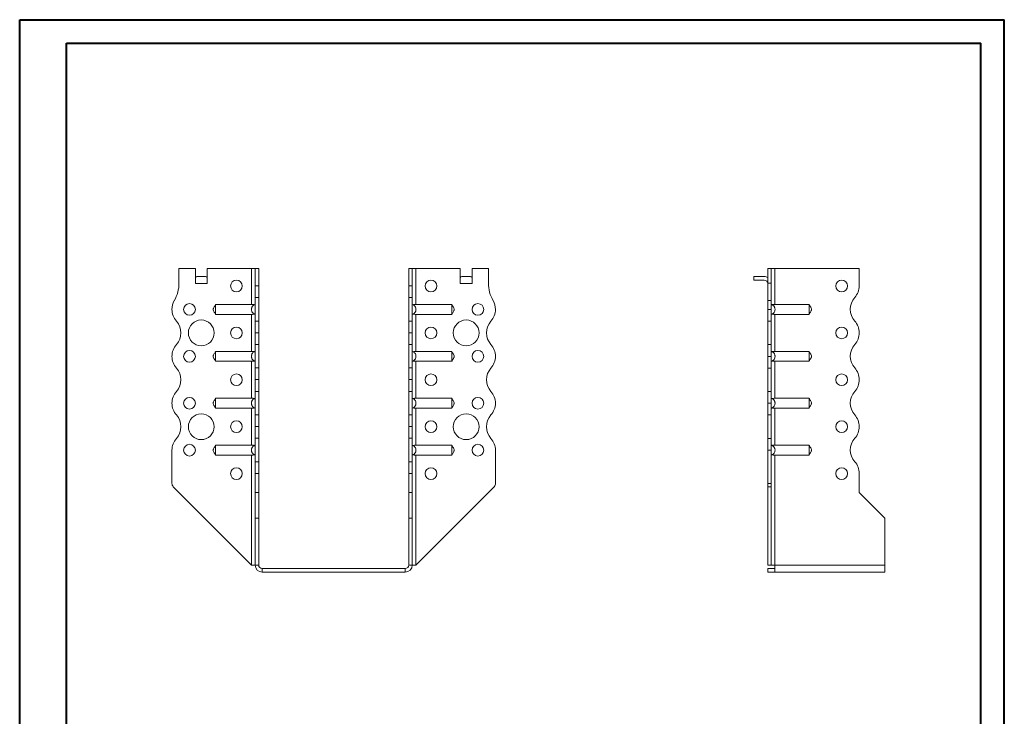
# Model space of a CAD drawing. Header units: millimetres. Extents: x 0 to 210, y 0 to 297.
# Tile 4 of 4: x 0 to 210, y 149 to 297. Entities that reach past the tile are written whole.
import ezdxf

# ---------------------------------------------------------------- set-up
doc = ezdxf.new("R2010")
doc.units = ezdxf.units.MM

msp = doc.modelspace()

# ---------------------------------------------------------------- linework, layer by layer
at = {"color": 7, "linetype": 'Continuous', "lineweight": 40}
for p, q in [((0.08, 0.21), (0.08, 297.21)), ((0.08, 297.21), (210.08, 297.21)), ((210.08, 0.21), (210.08, 297.21)), ((210.08, 292.21), (210.08, 297.21)), ((10.08, 292.21), (205.08, 292.21)), ((10.08, 5.21), (10.08, 292.21)), ((205.08, 5.21), (205.08, 292.21))]:
    msp.add_line(p, q, dxfattribs=at)
at = {"color": 7, "linetype": 'Continuous', "lineweight": 15}
for p, q in [((34.05, 244.2), (34.05, 241.06)), ((37.55, 244.2), (34.05, 244.2)), ((37.55, 240.95), (37.55, 244.2)), ((40.05, 240.95), (40.05, 244.2)), ((49.55, 244.2), (40.05, 244.2)), ((49.55, 244.2), (49.55, 236.51)), ((50.3, 244.2), (49.55, 244.2)), ((51.05, 244.2), (50.3, 244.2)), ((50.3, 240.48), (50.3, 244.2)), ((51.05, 240.48), (51.05, 244.2)), ((83.05, 244.2), (83.8, 244.2)), ((83.05, 240.48), (83.05, 244.2)), ((83.8, 240.48), (83.8, 244.2)), ((84.55, 244.2), (83.8, 244.2)), ((84.55, 236.51), (84.55, 244.2)), ((84.55, 244.2), (94.05, 244.2)), ((94.05, 240.95), (94.05, 244.2)), ((96.55, 240.95), (96.55, 244.2)), ((96.55, 244.2), (100.05, 244.2)), ((100.05, 244.2), (100.05, 241.06)), ((160.38, 244.2), (159.63, 244.2)), ((159.63, 244.2), (159.63, 241.06)), ((160.38, 244.2), (160.38, 241.06)), ((161.13, 244.2), (160.38, 244.2)), ((161.13, 236.51), (161.13, 244.2)), ((179.13, 244.2), (161.13, 244.2)), ((179.13, 240.48), (179.13, 244.2)), ((37.86, 242.45), (39.74, 242.45)), ((94.36, 242.45), (96.24, 242.45)), ((156.63, 242.45), (156.63, 241.7)), ((156.63, 242.45), (158.88, 242.45)), ((158.88, 241.7), (156.63, 241.7)), ((37.55, 240.95), (40.05, 240.95)), ((50.3, 240.48), (51.05, 240.48)), ((50.3, 237.98), (50.3, 240.48)), ((51.05, 240.48), (51.05, 237.98)), ((83.05, 240.48), (83.8, 240.48)), ((83.05, 237.98), (83.05, 240.48)), ((83.8, 240.48), (83.8, 237.98)), ((94.05, 240.95), (96.55, 240.95)), ((159.63, 241.06), (160.38, 241.06)), ((159.63, 237.32), (159.63, 241.06)), ((160.38, 241.06), (160.38, 237.32)), ((51.05, 237.98), (50.3, 237.98)), ((50.3, 237.98), (50.3, 232.98)), ((51.05, 232.98), (51.05, 237.98)), ((83.8, 237.98), (83.05, 237.98)), ((83.05, 232.98), (83.05, 237.98)), ((83.8, 232.98), (83.8, 237.98)), ((159.63, 235.45), (159.63, 237.32)), ((159.63, 237.32), (160.38, 237.32)), ((160.38, 237.32), (160.38, 235.45)), ((49.55, 236.51), (41.85, 236.51)), ((84.55, 236.51), (92.25, 236.51)), ((159.63, 235.45), (160.38, 235.45)), ((159.63, 232.95), (159.63, 235.45)), ((160.38, 235.45), (160.38, 232.95)), ((161.13, 236.51), (168.45, 236.51)), ((49.55, 234.4), (41.85, 234.4)), ((49.55, 234.4), (49.55, 226.51)), ((84.55, 234.4), (92.25, 234.4)), ((84.55, 226.51), (84.55, 234.4)), ((161.13, 234.4), (168.45, 234.4)), ((161.13, 226.51), (161.13, 234.4)), ((50.3, 232.98), (51.05, 232.98)), ((50.3, 230.48), (50.3, 232.98)), ((51.05, 232.98), (51.05, 230.48)), ((83.05, 232.98), (83.8, 232.98)), ((83.05, 230.48), (83.05, 232.98)), ((83.8, 232.98), (83.8, 230.48)), ((160.38, 232.95), (159.63, 232.95)), ((159.63, 227.95), (159.63, 232.95)), ((160.38, 227.95), (160.38, 232.95)), ((51.05, 230.48), (50.3, 230.48)), ((50.3, 230.48), (51.05, 230.48)), ((50.3, 230.48), (50.3, 230.48)), ((50.3, 227.98), (50.3, 230.48)), ((51.05, 230.48), (51.05, 230.48)), ((51.05, 230.48), (51.05, 227.98)), ((83.05, 230.48), (83.8, 230.48)), ((83.05, 227.98), (83.05, 230.48)), ((83.8, 230.48), (83.05, 230.48)), ((83.05, 230.48), (83.05, 230.48)), ((83.8, 230.48), (83.8, 227.98)), ((83.8, 230.48), (83.8, 230.48)), ((179.13, 230.48), (179.13, 230.48)), ((51.05, 227.98), (50.3, 227.98)), ((50.3, 227.98), (50.3, 222.98)), ((51.05, 222.98), (51.05, 227.98)), ((83.8, 227.98), (83.05, 227.98)), ((83.05, 222.98), (83.05, 227.98)), ((83.8, 222.98), (83.8, 227.98)), ((159.63, 227.95), (160.38, 227.95)), ((159.63, 225.45), (159.63, 227.95)), ((160.38, 227.95), (160.38, 225.45)), ((49.55, 226.51), (41.85, 226.51)), ((84.55, 226.51), (92.25, 226.51)), ((101.55, 225.45), (101.55, 225.45)), ((160.38, 225.45), (159.63, 225.45)), ((159.63, 222.95), (159.63, 225.45)), ((160.38, 225.45), (160.38, 222.95)), ((161.13, 226.51), (168.45, 226.51)), ((49.55, 224.4), (41.85, 224.4)), ((49.55, 224.4), (49.55, 216.51)), ((50.3, 222.98), (51.05, 222.98)), ((50.3, 220.48), (50.3, 222.98)), ((51.05, 222.98), (51.05, 220.48)), ((83.05, 222.98), (83.8, 222.98)), ((83.05, 220.48), (83.05, 222.98)), ((83.8, 222.98), (83.8, 220.48)), ((84.55, 224.4), (92.25, 224.4)), ((84.55, 216.51), (84.55, 224.4)), ((160.38, 222.95), (159.63, 222.95)), ((159.63, 217.95), (159.63, 222.95)), ((160.38, 217.95), (160.38, 222.95)), ((161.13, 224.4), (168.45, 224.4)), ((161.13, 216.51), (161.13, 224.4)), ((51.05, 220.48), (50.3, 220.48)), ((50.3, 220.48), (51.05, 220.48)), ((50.3, 217.98), (50.3, 220.48)), ((50.3, 220.48), (50.3, 220.48)), ((51.05, 220.48), (51.05, 217.98)), ((51.05, 220.48), (51.05, 220.48)), ((83.05, 220.48), (83.8, 220.48)), ((83.05, 217.98), (83.05, 220.48)), ((83.8, 220.48), (83.05, 220.48)), ((83.05, 220.48), (83.05, 220.48)), ((83.8, 220.48), (83.8, 217.98)), ((83.8, 220.48), (83.8, 220.48)), ((179.13, 220.48), (179.13, 220.48)), ((49.55, 216.51), (41.85, 216.51)), ((51.05, 217.98), (50.3, 217.98)), ((50.3, 217.98), (50.3, 212.98)), ((51.05, 212.98), (51.05, 217.98)), ((83.8, 217.98), (83.05, 217.98)), ((83.05, 212.98), (83.05, 217.98)), ((83.8, 212.98), (83.8, 217.98)), ((84.55, 216.51), (92.25, 216.51)), ((159.63, 217.95), (160.38, 217.95)), ((159.63, 215.45), (159.63, 217.95)), ((160.38, 217.95), (160.38, 215.45)), ((161.13, 216.51), (168.45, 216.51)), ((49.55, 214.4), (41.85, 214.4)), ((49.55, 214.4), (49.55, 206.51)), ((84.55, 214.4), (92.25, 214.4)), ((84.55, 206.51), (84.55, 214.4)), ((101.55, 215.45), (101.55, 215.45)), ((160.38, 215.45), (159.63, 215.45)), ((159.63, 212.95), (159.63, 215.45)), ((160.38, 215.45), (160.38, 212.95)), ((161.13, 214.4), (168.45, 214.4)), ((161.13, 206.51), (161.13, 214.4)), ((50.3, 212.98), (51.05, 212.98)), ((50.3, 210.48), (50.3, 212.98)), ((51.05, 212.98), (51.05, 210.48)), ((83.05, 212.98), (83.8, 212.98)), ((83.05, 210.48), (83.05, 212.98)), ((83.8, 212.98), (83.8, 210.48)), ((160.38, 212.95), (159.63, 212.95)), ((159.63, 207.95), (159.63, 212.95)), ((160.38, 207.95), (160.38, 212.95)), ((50.3, 210.48), (51.05, 210.48)), ((50.3, 207.98), (50.3, 210.48)), ((51.05, 210.48), (50.3, 210.48)), ((50.3, 210.48), (50.3, 210.48)), ((51.05, 210.48), (51.05, 207.98)), ((51.05, 210.48), (51.05, 210.48)), ((83.05, 210.48), (83.8, 210.48)), ((83.05, 207.98), (83.05, 210.48)), ((83.8, 210.48), (83.05, 210.48)), ((83.05, 210.48), (83.05, 210.48)), ((83.8, 210.48), (83.8, 207.98)), ((83.8, 210.48), (83.8, 210.48)), ((179.13, 210.48), (179.13, 210.48)), ((51.05, 207.98), (50.3, 207.98)), ((50.3, 207.98), (50.3, 202.98)), ((51.05, 202.98), (51.05, 207.98)), ((83.8, 207.98), (83.05, 207.98)), ((83.05, 202.98), (83.05, 207.98)), ((83.8, 202.98), (83.8, 207.98)), ((159.63, 207.95), (160.38, 207.95)), ((159.63, 205.45), (159.63, 207.95)), ((160.38, 207.95), (160.38, 205.45)), ((49.55, 206.51), (41.85, 206.51)), ((84.55, 206.51), (92.25, 206.51)), ((161.13, 206.51), (168.45, 206.51)), ((32.55, 205.45), (32.55, 198.37)), ((49.55, 204.4), (41.85, 204.4)), ((49.55, 204.4), (49.55, 180.95)), ((84.55, 204.4), (92.25, 204.4)), ((84.55, 180.95), (84.55, 204.4)), ((101.55, 205.45), (101.55, 198.37)), ((160.38, 205.45), (159.63, 205.45)), ((159.63, 205.45), (159.63, 198.37)), ((160.38, 205.45), (160.38, 198.37)), ((161.13, 204.4), (168.45, 204.4)), ((161.13, 180.95), (161.13, 204.4)), ((50.3, 202.98), (51.05, 202.98)), ((50.3, 200.48), (50.3, 202.98)), ((51.05, 202.98), (51.05, 200.48)), ((83.05, 202.98), (83.8, 202.98)), ((83.05, 200.48), (83.05, 202.98)), ((83.8, 202.98), (83.8, 200.48)), ((51.05, 200.48), (50.3, 200.48)), ((50.3, 196.45), (50.3, 200.48)), ((51.05, 196.45), (51.05, 200.48)), ((83.8, 200.48), (83.05, 200.48)), ((83.05, 196.45), (83.05, 200.48)), ((83.8, 196.45), (83.8, 200.48)), ((179.13, 196.45), (179.13, 200.48)), ((49.55, 180.95), (32.84, 197.66)), ((84.55, 180.95), (101.26, 197.66)), ((159.63, 198.37), (160.38, 198.37)), ((159.63, 197.66), (159.63, 198.37)), ((160.38, 197.66), (159.63, 197.66)), ((159.63, 180.95), (159.63, 197.66)), ((160.38, 198.37), (160.38, 197.66)), ((160.38, 180.95), (160.38, 197.66)), ((51.05, 196.45), (50.3, 196.45)), ((50.3, 190.95), (50.3, 196.45)), ((51.05, 190.95), (51.05, 196.45)), ((83.05, 196.45), (83.8, 196.45)), ((83.05, 190.95), (83.05, 196.45)), ((83.8, 190.95), (83.8, 196.45)), ((184.63, 190.95), (179.13, 196.45)), ((50.3, 190.95), (51.05, 190.95)), ((50.3, 180.95), (50.3, 190.95)), ((51.05, 180.95), (51.05, 190.95)), ((83.05, 190.95), (83.8, 190.95)), ((83.05, 180.95), (83.05, 190.95)), ((83.8, 180.95), (83.8, 190.95)), ((184.63, 180.95), (184.63, 190.95)), ((49.55, 180.95), (50.3, 180.95)), ((50.3, 180.95), (51.05, 180.95)), ((83.05, 180.95), (83.8, 180.95)), ((83.8, 180.95), (84.55, 180.95)), ((160.38, 180.95), (159.63, 180.95)), ((160.38, 180.95), (161.13, 180.95)), ((184.63, 180.95), (161.13, 180.95)), ((161.13, 180.95), (161.13, 179.45)), ((184.63, 180.95), (184.63, 179.45)), ((51.8, 180.2), (51.8, 179.45)), ((82.3, 180.2), (51.8, 180.2)), ((82.3, 179.45), (51.8, 179.45)), ((82.3, 180.2), (82.3, 179.45)), ((159.63, 180.2), (159.63, 179.45)), ((161.13, 180.2), (159.63, 180.2)), ((161.13, 179.45), (159.63, 179.45)), ((184.63, 179.45), (161.13, 179.45))]:
    msp.add_line(p, q, dxfattribs=at)
for centre, radius in [((46.3, 240.45), 1.25), ((87.8, 240.45), 1.25), ((175.38, 240.45), 1.25), ((36.3, 235.45), 1.25), ((97.8, 235.45), 1.25), ((38.8, 230.45), 2.75), ((95.3, 230.45), 2.75), ((46.3, 230.45), 1.25), ((87.8, 230.45), 1.25), ((175.38, 230.45), 1.25), ((36.3, 225.45), 1.25), ((97.8, 225.45), 1.25), ((46.3, 220.45), 1.25), ((87.8, 220.45), 1.25), ((175.38, 220.45), 1.25), ((36.3, 215.45), 1.25), ((97.8, 215.45), 1.25), ((38.8, 210.45), 2.75), ((95.3, 210.45), 2.75), ((46.3, 210.45), 1.25), ((87.8, 210.45), 1.25), ((175.38, 210.45), 1.25), ((36.3, 205.45), 1.25), ((97.8, 205.45), 1.25), ((46.3, 200.45), 1.25), ((87.8, 200.45), 1.25), ((175.38, 200.45), 1.25)]:
    msp.add_circle(centre, radius, dxfattribs=at)
for centre, radius, start, end in [((158.88, 240.95), 1.5, 60, 90), ((158.88, 240.95), 0.75, 0, 90), ((26.55, 241.06), 7.5, 330.0736, 0), ((107.55, 241.06), 7.5, 180, 209.9264), ((175.38, 240.48), 3.75, 318.1877, 0), ((36.3, 235.45), 3.75, 150.0736, 179.9591), ((97.8, 235.45), 3.75, 0.0409, 29.9264), ((180.97, 235.48), 3.75, 138.1877, 221.8123), ((36.3, 235.45), 3.75, 180, 221.8123), ((97.8, 235.45), 3.75, 318.1877, 0), ((30.71, 230.45), 3.75, 318.1863, 41.8123), ((103.39, 230.45), 3.75, 138.1877, 221.8196), ((175.38, 230.48), 3.75, 0, 41.8123), ((175.39, 230.48), 3.75, 318.1804, 0), ((36.3, 225.45), 3.75, 138.1863, 180), ((97.8, 225.45), 3.75, 0, 41.8196), ((180.97, 225.48), 3.75, 138.1804, 221.8123), ((36.3, 225.45), 3.75, 180, 221.8137), ((97.8, 225.45), 3.75, 318.1877, 0), ((30.71, 220.45), 3.75, 318.1863, 41.8137), ((103.39, 220.45), 3.75, 138.1877, 221.8123), ((175.38, 220.48), 3.75, 0, 41.8123), ((175.39, 220.48), 3.75, 318.1804, 0), ((36.3, 215.45), 3.75, 138.1863, 180), ((97.8, 215.45), 3.75, 0, 41.8123), ((180.97, 215.48), 3.75, 138.1804, 221.8123), ((36.3, 215.45), 3.75, 180, 221.8137), ((97.8, 215.45), 3.75, 318.1804, 0), ((30.71, 210.45), 3.75, 318.1863, 41.8137), ((103.39, 210.45), 3.75, 138.1804, 221.8196), ((175.38, 210.48), 3.75, 0, 41.8123), ((175.39, 210.48), 3.75, 318.1804, 0), ((36.3, 205.45), 3.75, 138.1863, 180), ((97.8, 205.45), 3.75, 0, 41.8196), ((180.97, 205.48), 3.75, 138.1804, 221.8196), ((175.39, 200.48), 3.75, 0, 41.8196), ((33.55, 198.37), 1, 180, 225), ((100.55, 198.37), 1, 315, 360), ((51.8, 180.95), 1.5, 180, 270), ((51.8, 180.95), 0.75, 180, 270), ((82.3, 180.95), 1.5, 270, 360), ((82.3, 180.95), 0.75, 270, 360)]:
    msp.add_arc(centre, radius, start, end, dxfattribs=at)
for centre, start_param, end_param in [((37.86, 240.95), 0, 0.523599), ((39.74, 240.95), 5.759587, 6.283185), ((94.36, 240.95), 0, 0.523599), ((96.24, 240.95), 5.759587, 6.283185)]:
    msp.add_ellipse(centre, major_axis=(0, 1.5), ratio=0.416667, start_param=start_param, end_param=end_param, dxfattribs=at)
for points, knots in [([(41.85, 236.45), (41.83, 236.41), (41.8, 236.36), (41.72, 236.22), (41.58, 236.02), (41.44, 235.8), (41.37, 235.61), (41.34, 235.47), (41.36, 235.25), (41.49, 235.03), (41.64, 234.8), (41.77, 234.63), (41.82, 234.52), (41.85, 234.45)], [0, 0, 0, 0, 0.08814, 0.117704, 0.24517, 0.377666, 0.439116, 0.496209, 0.551738, 0.71039, 0.810031, 0.893587, 1, 1, 1, 1]), ([(41.85, 236.51), (41.85, 236.5), (41.85, 236.47), (41.85, 236.42), (41.85, 236.39), (41.85, 236.33), (41.85, 236.29), (41.85, 236.21), (41.85, 236.16), (41.85, 236.07), (41.85, 236.02), (41.85, 235.92), (41.85, 235.86), (41.85, 235.75), (41.85, 235.69), (41.85, 235.57), (41.85, 235.51), (41.85, 235.34), (41.85, 235.22), (41.85, 234.99), (41.85, 234.89), (41.85, 234.7), (41.85, 234.61), (41.85, 234.51), (41.85, 234.48), (41.85, 234.43), (41.85, 234.41), (41.85, 234.4)], [0, 0, 0, 0, 0.0625, 0.0625, 0.125, 0.125, 0.1875, 0.1875, 0.25, 0.25, 0.3125, 0.3125, 0.375, 0.375, 0.4375, 0.4375, 0.5, 0.5, 0.625, 0.625, 0.75, 0.75, 0.875, 0.875, 0.9375, 0.9375, 1, 1, 1, 1]), ([(50.3, 234.4), (50.24, 234.41), (50.19, 234.43), (50.08, 234.48), (50.03, 234.51), (49.93, 234.58), (49.88, 234.62), (49.8, 234.7), (49.76, 234.74), (49.69, 234.84), (49.65, 234.89), (49.6, 234.99), (49.58, 235.05), (49.54, 235.16), (49.52, 235.22), (49.5, 235.33), (49.5, 235.39), (49.5, 235.51), (49.5, 235.57), (49.52, 235.69), (49.54, 235.75), (49.59, 235.92), (49.65, 236.02), (49.79, 236.21), (49.88, 236.29), (50.03, 236.39), (50.08, 236.42), (50.19, 236.47), (50.24, 236.5), (50.3, 236.51)], [0, 0, 0, 0, 0.0625, 0.0625, 0.125, 0.125, 0.1875, 0.1875, 0.25, 0.25, 0.3125, 0.3125, 0.375, 0.375, 0.4375, 0.4375, 0.5, 0.5, 0.5625, 0.5625, 0.625, 0.625, 0.75, 0.75, 0.875, 0.875, 0.9375, 0.9375, 1, 1, 1, 1]), ([(49.55, 236.51), (49.6, 236.51), (49.65, 236.51), (49.75, 236.5), (49.8, 236.5), (49.89, 236.49), (49.93, 236.48), (50.01, 236.46), (50.05, 236.44), (50.08, 236.42)], [0, 0, 0, 0, 0.25, 0.25, 0.5, 0.5, 0.75, 0.75, 1, 1, 1, 1]), ([(83.8, 234.4), (83.86, 234.41), (83.91, 234.43), (84.02, 234.48), (84.07, 234.51), (84.17, 234.58), (84.22, 234.62), (84.3, 234.7), (84.34, 234.74), (84.41, 234.84), (84.45, 234.89), (84.5, 234.99), (84.52, 235.05), (84.56, 235.16), (84.58, 235.22), (84.59, 235.33), (84.6, 235.39), (84.6, 235.51), (84.59, 235.57), (84.58, 235.69), (84.56, 235.75), (84.5, 235.92), (84.45, 236.02), (84.31, 236.21), (84.22, 236.29), (84.07, 236.39), (84.02, 236.42), (83.91, 236.47), (83.86, 236.5), (83.8, 236.51)], [0, 0, 0, 0, 0.0625, 0.0625, 0.125, 0.125, 0.1875, 0.1875, 0.25, 0.25, 0.3125, 0.3125, 0.375, 0.375, 0.4375, 0.4375, 0.5, 0.5, 0.5625, 0.5625, 0.625, 0.625, 0.75, 0.75, 0.875, 0.875, 0.9375, 0.9375, 1, 1, 1, 1]), ([(84.55, 236.51), (84.5, 236.51), (84.45, 236.51), (84.35, 236.5), (84.3, 236.5), (84.21, 236.49), (84.17, 236.48), (84.09, 236.46), (84.05, 236.44), (84.02, 236.42)], [0, 0, 0, 0, 0.25, 0.25, 0.5, 0.5, 0.75, 0.75, 1, 1, 1, 1]), ([(92.25, 236.51), (92.25, 236.5), (92.25, 236.47), (92.25, 236.42), (92.25, 236.39), (92.25, 236.33), (92.25, 236.29), (92.25, 236.21), (92.25, 236.16), (92.25, 236.07), (92.25, 236.02), (92.25, 235.92), (92.25, 235.86), (92.25, 235.75), (92.25, 235.69), (92.25, 235.57), (92.25, 235.51), (92.25, 235.34), (92.25, 235.22), (92.25, 234.99), (92.25, 234.89), (92.25, 234.7), (92.25, 234.61), (92.25, 234.51), (92.25, 234.48), (92.25, 234.43), (92.25, 234.41), (92.25, 234.4)], [0, 0, 0, 0, 0.0625, 0.0625, 0.125, 0.125, 0.1875, 0.1875, 0.25, 0.25, 0.3125, 0.3125, 0.375, 0.375, 0.4375, 0.4375, 0.5, 0.5, 0.625, 0.625, 0.75, 0.75, 0.875, 0.875, 0.9375, 0.9375, 1, 1, 1, 1]), ([(92.25, 234.45), (92.27, 234.49), (92.3, 234.55), (92.38, 234.69), (92.52, 234.89), (92.66, 235.1), (92.73, 235.29), (92.76, 235.43), (92.74, 235.65), (92.61, 235.88), (92.46, 236.11), (92.33, 236.28), (92.28, 236.39), (92.25, 236.45)], [0, 0, 0, 0, 0.08812, 0.117665, 0.245103, 0.377621, 0.439079, 0.496177, 0.551711, 0.710372, 0.810019, 0.89358, 1, 1, 1, 1]), ([(160.38, 236.51), (160.44, 236.5), (160.5, 236.47), (160.61, 236.42), (160.66, 236.39), (160.75, 236.33), (160.8, 236.29), (160.89, 236.21), (160.93, 236.16), (161, 236.07), (161.03, 236.02), (161.08, 235.92), (161.11, 235.86), (161.15, 235.75), (161.16, 235.69), (161.18, 235.57), (161.18, 235.51), (161.18, 235.34), (161.17, 235.22), (161.09, 234.99), (161.03, 234.89), (160.89, 234.7), (160.81, 234.61), (160.66, 234.51), (160.61, 234.48), (160.5, 234.43), (160.44, 234.41), (160.38, 234.4)], [0, 0, 0, 0, 0.0625, 0.0625, 0.125, 0.125, 0.1875, 0.1875, 0.25, 0.25, 0.3125, 0.3125, 0.375, 0.375, 0.4375, 0.4375, 0.5, 0.5, 0.625, 0.625, 0.75, 0.75, 0.875, 0.875, 0.9375, 0.9375, 1, 1, 1, 1]), ([(160.6, 236.42), (160.64, 236.44), (160.67, 236.46), (160.75, 236.48), (160.8, 236.49), (160.93, 236.51), (161.03, 236.51), (161.13, 236.51)], [0, 0, 0, 0, 0.25, 0.25, 0.5, 0.5, 1, 1, 1, 1]), ([(168.45, 234.4), (168.45, 234.41), (168.45, 234.43), (168.45, 234.48), (168.45, 234.51), (168.45, 234.58), (168.45, 234.62), (168.45, 234.7), (168.45, 234.74), (168.45, 234.84), (168.45, 234.89), (168.45, 234.99), (168.45, 235.05), (168.45, 235.16), (168.45, 235.22), (168.45, 235.33), (168.45, 235.39), (168.45, 235.51), (168.45, 235.57), (168.45, 235.69), (168.45, 235.75), (168.45, 235.92), (168.45, 236.02), (168.45, 236.21), (168.45, 236.29), (168.45, 236.39), (168.45, 236.42), (168.45, 236.47), (168.45, 236.5), (168.45, 236.51)], [0, 0, 0, 0, 0.0625, 0.0625, 0.125, 0.125, 0.1875, 0.1875, 0.25, 0.25, 0.3125, 0.3125, 0.375, 0.375, 0.4375, 0.4375, 0.5, 0.5, 0.5625, 0.5625, 0.625, 0.625, 0.75, 0.75, 0.875, 0.875, 0.9375, 0.9375, 1, 1, 1, 1]), ([(168.45, 234.45), (168.47, 234.49), (168.5, 234.55), (168.58, 234.69), (168.72, 234.89), (168.86, 235.1), (168.93, 235.29), (168.96, 235.43), (168.93, 235.65), (168.81, 235.88), (168.66, 236.11), (168.53, 236.28), (168.48, 236.39), (168.45, 236.45)], [0, 0, 0, 0, 0.08814, 0.117704, 0.24517, 0.377666, 0.439116, 0.496208, 0.551739, 0.71039, 0.810031, 0.893586, 1, 1, 1, 1]), ([(50.08, 234.48), (50.05, 234.47), (50.01, 234.45), (49.93, 234.43), (49.89, 234.42), (49.75, 234.4), (49.65, 234.4), (49.55, 234.4)], [0, 0, 0, 0, 0.25, 0.25, 0.5, 0.5, 1, 1, 1, 1]), ([(84.02, 234.48), (84.05, 234.47), (84.09, 234.45), (84.17, 234.43), (84.21, 234.42), (84.35, 234.4), (84.45, 234.4), (84.55, 234.4)], [0, 0, 0, 0, 0.25, 0.25, 0.5, 0.5, 1, 1, 1, 1]), ([(161.13, 234.4), (161.08, 234.4), (161.03, 234.4), (160.94, 234.4), (160.89, 234.41), (160.8, 234.42), (160.75, 234.43), (160.67, 234.45), (160.64, 234.47), (160.6, 234.48)], [0, 0, 0, 0, 0.25, 0.25, 0.5, 0.5, 0.75, 0.75, 1, 1, 1, 1]), ([(41.85, 226.45), (41.83, 226.41), (41.8, 226.36), (41.72, 226.22), (41.58, 226.02), (41.44, 225.8), (41.37, 225.61), (41.34, 225.47), (41.36, 225.25), (41.49, 225.03), (41.64, 224.8), (41.77, 224.63), (41.82, 224.52), (41.85, 224.45)], [0, 0, 0, 0, 0.088139, 0.117704, 0.24517, 0.377665, 0.439117, 0.496208, 0.551739, 0.710391, 0.810032, 0.893588, 1, 1, 1, 1]), ([(41.85, 226.51), (41.85, 226.5), (41.85, 226.47), (41.85, 226.42), (41.85, 226.39), (41.85, 226.33), (41.85, 226.29), (41.85, 226.21), (41.85, 226.16), (41.85, 226.07), (41.85, 226.02), (41.85, 225.92), (41.85, 225.86), (41.85, 225.75), (41.85, 225.69), (41.85, 225.57), (41.85, 225.51), (41.85, 225.34), (41.85, 225.22), (41.85, 224.99), (41.85, 224.89), (41.85, 224.7), (41.85, 224.61), (41.85, 224.51), (41.85, 224.48), (41.85, 224.43), (41.85, 224.41), (41.85, 224.4)], [0, 0, 0, 0, 0.0625, 0.0625, 0.125, 0.125, 0.1875, 0.1875, 0.25, 0.25, 0.3125, 0.3125, 0.375, 0.375, 0.4375, 0.4375, 0.5, 0.5, 0.625, 0.625, 0.75, 0.75, 0.875, 0.875, 0.9375, 0.9375, 1, 1, 1, 1]), ([(50.3, 224.4), (50.24, 224.41), (50.19, 224.43), (50.08, 224.48), (50.03, 224.51), (49.93, 224.58), (49.88, 224.62), (49.8, 224.7), (49.76, 224.74), (49.69, 224.84), (49.65, 224.89), (49.6, 224.99), (49.58, 225.05), (49.54, 225.16), (49.52, 225.22), (49.5, 225.33), (49.5, 225.39), (49.5, 225.51), (49.5, 225.57), (49.52, 225.69), (49.54, 225.75), (49.59, 225.92), (49.65, 226.02), (49.79, 226.21), (49.88, 226.29), (50.03, 226.39), (50.08, 226.42), (50.19, 226.47), (50.24, 226.5), (50.3, 226.51)], [0, 0, 0, 0, 0.0625, 0.0625, 0.125, 0.125, 0.1875, 0.1875, 0.25, 0.25, 0.3125, 0.3125, 0.375, 0.375, 0.4375, 0.4375, 0.5, 0.5, 0.5625, 0.5625, 0.625, 0.625, 0.75, 0.75, 0.875, 0.875, 0.9375, 0.9375, 1, 1, 1, 1]), ([(49.55, 226.51), (49.6, 226.51), (49.65, 226.51), (49.75, 226.5), (49.8, 226.5), (49.89, 226.49), (49.93, 226.48), (50.01, 226.46), (50.05, 226.44), (50.08, 226.42)], [0, 0, 0, 0, 0.25, 0.25, 0.5, 0.5, 0.75, 0.75, 1, 1, 1, 1]), ([(83.8, 224.4), (83.86, 224.41), (83.91, 224.43), (84.02, 224.48), (84.07, 224.51), (84.17, 224.58), (84.22, 224.62), (84.3, 224.7), (84.34, 224.74), (84.41, 224.84), (84.45, 224.89), (84.5, 224.99), (84.52, 225.05), (84.56, 225.16), (84.58, 225.22), (84.59, 225.33), (84.6, 225.39), (84.6, 225.51), (84.59, 225.57), (84.58, 225.69), (84.56, 225.75), (84.5, 225.92), (84.45, 226.02), (84.31, 226.21), (84.22, 226.29), (84.07, 226.39), (84.02, 226.42), (83.91, 226.47), (83.86, 226.5), (83.8, 226.51)], [0, 0, 0, 0, 0.0625, 0.0625, 0.125, 0.125, 0.1875, 0.1875, 0.25, 0.25, 0.3125, 0.3125, 0.375, 0.375, 0.4375, 0.4375, 0.5, 0.5, 0.5625, 0.5625, 0.625, 0.625, 0.75, 0.75, 0.875, 0.875, 0.9375, 0.9375, 1, 1, 1, 1]), ([(84.55, 226.51), (84.5, 226.51), (84.45, 226.51), (84.35, 226.5), (84.3, 226.5), (84.17, 226.48), (84.09, 226.46), (84.02, 226.42)], [0, 0, 0, 0, 0.25, 0.25, 0.5, 0.5, 1, 1, 1, 1]), ([(92.25, 226.51), (92.25, 226.5), (92.25, 226.47), (92.25, 226.42), (92.25, 226.39), (92.25, 226.33), (92.25, 226.29), (92.25, 226.21), (92.25, 226.16), (92.25, 226.07), (92.25, 226.02), (92.25, 225.92), (92.25, 225.86), (92.25, 225.75), (92.25, 225.69), (92.25, 225.57), (92.25, 225.51), (92.25, 225.34), (92.25, 225.22), (92.25, 224.99), (92.25, 224.89), (92.25, 224.7), (92.25, 224.61), (92.25, 224.51), (92.25, 224.48), (92.25, 224.43), (92.25, 224.41), (92.25, 224.4)], [0, 0, 0, 0, 0.0625, 0.0625, 0.125, 0.125, 0.1875, 0.1875, 0.25, 0.25, 0.3125, 0.3125, 0.375, 0.375, 0.4375, 0.4375, 0.5, 0.5, 0.625, 0.625, 0.75, 0.75, 0.875, 0.875, 0.9375, 0.9375, 1, 1, 1, 1]), ([(92.25, 224.45), (92.27, 224.49), (92.3, 224.55), (92.38, 224.69), (92.52, 224.89), (92.66, 225.1), (92.73, 225.29), (92.76, 225.43), (92.74, 225.65), (92.61, 225.88), (92.46, 226.11), (92.33, 226.28), (92.28, 226.39), (92.25, 226.45)], [0, 0, 0, 0, 0.08812, 0.117664, 0.245102, 0.37762, 0.43908, 0.496176, 0.55171, 0.710373, 0.81002, 0.893581, 1, 1, 1, 1]), ([(160.38, 226.51), (160.44, 226.5), (160.5, 226.47), (160.61, 226.42), (160.66, 226.39), (160.75, 226.33), (160.8, 226.29), (160.89, 226.21), (160.93, 226.16), (161, 226.07), (161.03, 226.02), (161.08, 225.92), (161.11, 225.86), (161.15, 225.75), (161.16, 225.69), (161.18, 225.57), (161.18, 225.51), (161.18, 225.34), (161.17, 225.22), (161.09, 224.99), (161.03, 224.89), (160.89, 224.7), (160.81, 224.61), (160.66, 224.51), (160.61, 224.48), (160.5, 224.43), (160.44, 224.41), (160.38, 224.4)], [0, 0, 0, 0, 0.0625, 0.0625, 0.125, 0.125, 0.1875, 0.1875, 0.25, 0.25, 0.3125, 0.3125, 0.375, 0.375, 0.4375, 0.4375, 0.5, 0.5, 0.625, 0.625, 0.75, 0.75, 0.875, 0.875, 0.9375, 0.9375, 1, 1, 1, 1]), ([(160.6, 226.42), (160.64, 226.44), (160.67, 226.46), (160.75, 226.48), (160.8, 226.49), (160.93, 226.51), (161.03, 226.51), (161.13, 226.51)], [0, 0, 0, 0, 0.25, 0.25, 0.5, 0.5, 1, 1, 1, 1]), ([(168.45, 224.4), (168.45, 224.41), (168.45, 224.43), (168.45, 224.48), (168.45, 224.51), (168.45, 224.58), (168.45, 224.62), (168.45, 224.7), (168.45, 224.74), (168.45, 224.84), (168.45, 224.89), (168.45, 224.99), (168.45, 225.05), (168.45, 225.16), (168.45, 225.22), (168.45, 225.33), (168.45, 225.39), (168.45, 225.51), (168.45, 225.57), (168.45, 225.69), (168.45, 225.75), (168.45, 225.92), (168.45, 226.02), (168.45, 226.21), (168.45, 226.29), (168.45, 226.39), (168.45, 226.42), (168.45, 226.47), (168.45, 226.5), (168.45, 226.51)], [0, 0, 0, 0, 0.0625, 0.0625, 0.125, 0.125, 0.1875, 0.1875, 0.25, 0.25, 0.3125, 0.3125, 0.375, 0.375, 0.4375, 0.4375, 0.5, 0.5, 0.5625, 0.5625, 0.625, 0.625, 0.75, 0.75, 0.875, 0.875, 0.9375, 0.9375, 1, 1, 1, 1]), ([(168.45, 224.45), (168.47, 224.49), (168.5, 224.55), (168.58, 224.69), (168.72, 224.89), (168.86, 225.1), (168.93, 225.29), (168.96, 225.43), (168.93, 225.65), (168.81, 225.88), (168.66, 226.11), (168.53, 226.28), (168.48, 226.39), (168.45, 226.45)], [0, 0, 0, 0, 0.088139, 0.117704, 0.24517, 0.377665, 0.439117, 0.496208, 0.551739, 0.710391, 0.810032, 0.893587, 1, 1, 1, 1]), ([(50.08, 224.48), (50.05, 224.47), (50.01, 224.45), (49.93, 224.43), (49.89, 224.42), (49.75, 224.4), (49.65, 224.4), (49.55, 224.4)], [0, 0, 0, 0, 0.25, 0.25, 0.5, 0.5, 1, 1, 1, 1]), ([(84.02, 224.48), (84.05, 224.47), (84.09, 224.45), (84.17, 224.43), (84.21, 224.42), (84.35, 224.4), (84.45, 224.4), (84.55, 224.4)], [0, 0, 0, 0, 0.25, 0.25, 0.5, 0.5, 1, 1, 1, 1]), ([(161.13, 224.4), (161.08, 224.4), (161.03, 224.4), (160.94, 224.4), (160.89, 224.41), (160.8, 224.42), (160.75, 224.43), (160.67, 224.45), (160.64, 224.47), (160.6, 224.48)], [0, 0, 0, 0, 0.25, 0.25, 0.5, 0.5, 0.75, 0.75, 1, 1, 1, 1]), ([(41.85, 216.45), (41.83, 216.41), (41.8, 216.36), (41.72, 216.22), (41.58, 216.02), (41.44, 215.8), (41.37, 215.61), (41.34, 215.47), (41.36, 215.25), (41.49, 215.03), (41.64, 214.8), (41.77, 214.63), (41.82, 214.52), (41.85, 214.45)], [0, 0, 0, 0, 0.0881387, 0.1177036, 0.2451696, 0.3776651, 0.4391154, 0.4962081, 0.5517388, 0.7103902, 0.8100309, 0.8935867, 1, 1, 1, 1]), ([(41.85, 216.51), (41.85, 216.5), (41.85, 216.47), (41.85, 216.42), (41.85, 216.39), (41.85, 216.33), (41.85, 216.29), (41.85, 216.21), (41.85, 216.16), (41.85, 216.07), (41.85, 216.02), (41.85, 215.92), (41.85, 215.86), (41.85, 215.75), (41.85, 215.69), (41.85, 215.57), (41.85, 215.51), (41.85, 215.34), (41.85, 215.22), (41.85, 214.99), (41.85, 214.89), (41.85, 214.7), (41.85, 214.61), (41.85, 214.51), (41.85, 214.48), (41.85, 214.43), (41.85, 214.41), (41.85, 214.4)], [0, 0, 0, 0, 0.0625, 0.0625, 0.125, 0.125, 0.1875, 0.1875, 0.25, 0.25, 0.3125, 0.3125, 0.375, 0.375, 0.4375, 0.4375, 0.5, 0.5, 0.625, 0.625, 0.75, 0.75, 0.875, 0.875, 0.9375, 0.9375, 1, 1, 1, 1]), ([(50.3, 214.4), (50.24, 214.41), (50.19, 214.43), (50.08, 214.48), (50.03, 214.51), (49.93, 214.58), (49.88, 214.62), (49.8, 214.7), (49.76, 214.74), (49.69, 214.84), (49.65, 214.89), (49.6, 214.99), (49.58, 215.05), (49.54, 215.16), (49.52, 215.22), (49.5, 215.33), (49.5, 215.39), (49.5, 215.51), (49.5, 215.57), (49.52, 215.69), (49.54, 215.75), (49.59, 215.92), (49.65, 216.02), (49.79, 216.21), (49.88, 216.29), (50.03, 216.39), (50.08, 216.42), (50.19, 216.47), (50.24, 216.5), (50.3, 216.51)], [0, 0, 0, 0, 0.0625, 0.0625, 0.125, 0.125, 0.1875, 0.1875, 0.25, 0.25, 0.3125, 0.3125, 0.375, 0.375, 0.4375, 0.4375, 0.5, 0.5, 0.5625, 0.5625, 0.625, 0.625, 0.75, 0.75, 0.875, 0.875, 0.9375, 0.9375, 1, 1, 1, 1]), ([(49.55, 216.51), (49.6, 216.51), (49.65, 216.51), (49.75, 216.5), (49.8, 216.5), (49.89, 216.49), (49.93, 216.48), (50.01, 216.46), (50.05, 216.44), (50.08, 216.42)], [0, 0, 0, 0, 0.25, 0.25, 0.5, 0.5, 0.75, 0.75, 1, 1, 1, 1]), ([(83.8, 214.4), (83.86, 214.41), (83.91, 214.43), (84.02, 214.48), (84.07, 214.51), (84.17, 214.58), (84.22, 214.62), (84.3, 214.7), (84.34, 214.74), (84.41, 214.84), (84.45, 214.89), (84.5, 214.99), (84.52, 215.05), (84.56, 215.16), (84.58, 215.22), (84.59, 215.33), (84.6, 215.39), (84.6, 215.51), (84.59, 215.57), (84.58, 215.69), (84.56, 215.75), (84.5, 215.92), (84.45, 216.02), (84.31, 216.21), (84.22, 216.29), (84.07, 216.39), (84.02, 216.42), (83.91, 216.47), (83.86, 216.5), (83.8, 216.51)], [0, 0, 0, 0, 0.0625, 0.0625, 0.125, 0.125, 0.1875, 0.1875, 0.25, 0.25, 0.3125, 0.3125, 0.375, 0.375, 0.4375, 0.4375, 0.5, 0.5, 0.5625, 0.5625, 0.625, 0.625, 0.75, 0.75, 0.875, 0.875, 0.9375, 0.9375, 1, 1, 1, 1]), ([(84.55, 216.51), (84.5, 216.51), (84.45, 216.51), (84.35, 216.5), (84.3, 216.5), (84.17, 216.48), (84.09, 216.46), (84.02, 216.42)], [0, 0, 0, 0, 0.25, 0.25, 0.5, 0.5, 1, 1, 1, 1]), ([(92.25, 216.51), (92.25, 216.5), (92.25, 216.47), (92.25, 216.42), (92.25, 216.39), (92.25, 216.33), (92.25, 216.29), (92.25, 216.21), (92.25, 216.16), (92.25, 216.07), (92.25, 216.02), (92.25, 215.92), (92.25, 215.86), (92.25, 215.75), (92.25, 215.69), (92.25, 215.57), (92.25, 215.51), (92.25, 215.34), (92.25, 215.22), (92.25, 214.99), (92.25, 214.89), (92.25, 214.7), (92.25, 214.61), (92.25, 214.51), (92.25, 214.48), (92.25, 214.43), (92.25, 214.41), (92.25, 214.4)], [0, 0, 0, 0, 0.0625, 0.0625, 0.125, 0.125, 0.1875, 0.1875, 0.25, 0.25, 0.3125, 0.3125, 0.375, 0.375, 0.4375, 0.4375, 0.5, 0.5, 0.625, 0.625, 0.75, 0.75, 0.875, 0.875, 0.9375, 0.9375, 1, 1, 1, 1]), ([(92.25, 214.45), (92.27, 214.49), (92.3, 214.55), (92.38, 214.69), (92.52, 214.89), (92.66, 215.1), (92.73, 215.29), (92.76, 215.43), (92.74, 215.65), (92.61, 215.88), (92.46, 216.11), (92.33, 216.28), (92.28, 216.39), (92.25, 216.45)], [0, 0, 0, 0, 0.088121, 0.117665, 0.245103, 0.37762, 0.43908, 0.496177, 0.55171, 0.710373, 0.81002, 0.893581, 1, 1, 1, 1]), ([(160.38, 216.51), (160.44, 216.5), (160.5, 216.47), (160.61, 216.42), (160.66, 216.39), (160.75, 216.33), (160.8, 216.29), (160.89, 216.21), (160.93, 216.16), (161, 216.07), (161.03, 216.02), (161.08, 215.92), (161.11, 215.86), (161.15, 215.75), (161.16, 215.69), (161.18, 215.57), (161.18, 215.51), (161.18, 215.34), (161.17, 215.22), (161.09, 214.99), (161.03, 214.89), (160.89, 214.7), (160.81, 214.61), (160.66, 214.51), (160.61, 214.48), (160.5, 214.43), (160.44, 214.41), (160.38, 214.4)], [0, 0, 0, 0, 0.0625, 0.0625, 0.125, 0.125, 0.1875, 0.1875, 0.25, 0.25, 0.3125, 0.3125, 0.375, 0.375, 0.4375, 0.4375, 0.5, 0.5, 0.625, 0.625, 0.75, 0.75, 0.875, 0.875, 0.9375, 0.9375, 1, 1, 1, 1]), ([(160.6, 216.42), (160.64, 216.44), (160.67, 216.46), (160.75, 216.48), (160.8, 216.49), (160.93, 216.51), (161.03, 216.51), (161.13, 216.51)], [0, 0, 0, 0, 0.25, 0.25, 0.5, 0.5, 1, 1, 1, 1]), ([(168.45, 214.4), (168.45, 214.41), (168.45, 214.43), (168.45, 214.48), (168.45, 214.51), (168.45, 214.58), (168.45, 214.62), (168.45, 214.7), (168.45, 214.74), (168.45, 214.84), (168.45, 214.89), (168.45, 214.99), (168.45, 215.05), (168.45, 215.16), (168.45, 215.22), (168.45, 215.33), (168.45, 215.39), (168.45, 215.51), (168.45, 215.57), (168.45, 215.69), (168.45, 215.75), (168.45, 215.92), (168.45, 216.02), (168.45, 216.21), (168.45, 216.29), (168.45, 216.39), (168.45, 216.42), (168.45, 216.47), (168.45, 216.5), (168.45, 216.51)], [0, 0, 0, 0, 0.0625, 0.0625, 0.125, 0.125, 0.1875, 0.1875, 0.25, 0.25, 0.3125, 0.3125, 0.375, 0.375, 0.4375, 0.4375, 0.5, 0.5, 0.5625, 0.5625, 0.625, 0.625, 0.75, 0.75, 0.875, 0.875, 0.9375, 0.9375, 1, 1, 1, 1]), ([(168.45, 214.45), (168.47, 214.49), (168.5, 214.55), (168.58, 214.69), (168.72, 214.89), (168.86, 215.1), (168.93, 215.29), (168.96, 215.43), (168.93, 215.65), (168.81, 215.88), (168.66, 216.11), (168.53, 216.28), (168.48, 216.39), (168.45, 216.45)], [0, 0, 0, 0, 0.08814, 0.117704, 0.245171, 0.377665, 0.439117, 0.496209, 0.551738, 0.710391, 0.810032, 0.893587, 1, 1, 1, 1]), ([(50.08, 214.48), (50.05, 214.47), (50.01, 214.45), (49.93, 214.43), (49.89, 214.42), (49.75, 214.4), (49.65, 214.4), (49.55, 214.4)], [0, 0, 0, 0, 0.25, 0.25, 0.5, 0.5, 1, 1, 1, 1]), ([(84.02, 214.48), (84.05, 214.47), (84.09, 214.45), (84.17, 214.43), (84.21, 214.42), (84.35, 214.4), (84.45, 214.4), (84.55, 214.4)], [0, 0, 0, 0, 0.25, 0.25, 0.5, 0.5, 1, 1, 1, 1]), ([(161.13, 214.4), (161.08, 214.4), (161.03, 214.4), (160.94, 214.4), (160.89, 214.41), (160.8, 214.42), (160.75, 214.43), (160.67, 214.45), (160.64, 214.47), (160.6, 214.48)], [0, 0, 0, 0, 0.25, 0.25, 0.5, 0.5, 0.75, 0.75, 1, 1, 1, 1]), ([(41.85, 206.45), (41.83, 206.41), (41.8, 206.36), (41.72, 206.22), (41.58, 206.02), (41.44, 205.8), (41.37, 205.61), (41.34, 205.47), (41.36, 205.25), (41.49, 205.03), (41.64, 204.8), (41.77, 204.63), (41.82, 204.52), (41.85, 204.45)], [0, 0, 0, 0, 0.088139, 0.117703, 0.24517, 0.377665, 0.439117, 0.496209, 0.551739, 0.710391, 0.810032, 0.893588, 1, 1, 1, 1]), ([(41.85, 206.51), (41.85, 206.5), (41.85, 206.47), (41.85, 206.42), (41.85, 206.39), (41.85, 206.33), (41.85, 206.29), (41.85, 206.21), (41.85, 206.16), (41.85, 206.07), (41.85, 206.02), (41.85, 205.92), (41.85, 205.86), (41.85, 205.75), (41.85, 205.69), (41.85, 205.57), (41.85, 205.51), (41.85, 205.34), (41.85, 205.22), (41.85, 204.99), (41.85, 204.89), (41.85, 204.7), (41.85, 204.61), (41.85, 204.51), (41.85, 204.48), (41.85, 204.43), (41.85, 204.41), (41.85, 204.4)], [0, 0, 0, 0, 0.0625, 0.0625, 0.125, 0.125, 0.1875, 0.1875, 0.25, 0.25, 0.3125, 0.3125, 0.375, 0.375, 0.4375, 0.4375, 0.5, 0.5, 0.625, 0.625, 0.75, 0.75, 0.875, 0.875, 0.9375, 0.9375, 1, 1, 1, 1]), ([(50.3, 204.4), (50.24, 204.41), (50.19, 204.43), (50.08, 204.48), (50.03, 204.51), (49.93, 204.58), (49.88, 204.62), (49.8, 204.7), (49.76, 204.74), (49.69, 204.84), (49.65, 204.89), (49.6, 204.99), (49.58, 205.05), (49.54, 205.16), (49.52, 205.22), (49.5, 205.33), (49.5, 205.39), (49.5, 205.51), (49.5, 205.57), (49.52, 205.69), (49.54, 205.75), (49.59, 205.92), (49.65, 206.02), (49.79, 206.21), (49.88, 206.29), (50.03, 206.39), (50.08, 206.42), (50.19, 206.47), (50.24, 206.5), (50.3, 206.51)], [0, 0, 0, 0, 0.0625, 0.0625, 0.125, 0.125, 0.1875, 0.1875, 0.25, 0.25, 0.3125, 0.3125, 0.375, 0.375, 0.4375, 0.4375, 0.5, 0.5, 0.5625, 0.5625, 0.625, 0.625, 0.75, 0.75, 0.875, 0.875, 0.9375, 0.9375, 1, 1, 1, 1]), ([(49.55, 206.51), (49.6, 206.51), (49.65, 206.51), (49.75, 206.5), (49.8, 206.5), (49.89, 206.49), (49.93, 206.48), (50.01, 206.46), (50.05, 206.44), (50.08, 206.42)], [0, 0, 0, 0, 0.25, 0.25, 0.5, 0.5, 0.75, 0.75, 1, 1, 1, 1]), ([(83.8, 204.4), (83.86, 204.41), (83.91, 204.43), (84.02, 204.48), (84.07, 204.51), (84.17, 204.58), (84.22, 204.62), (84.3, 204.7), (84.34, 204.74), (84.41, 204.84), (84.45, 204.89), (84.5, 204.99), (84.52, 205.05), (84.56, 205.16), (84.58, 205.22), (84.59, 205.33), (84.6, 205.39), (84.6, 205.51), (84.59, 205.57), (84.58, 205.69), (84.56, 205.75), (84.5, 205.92), (84.45, 206.02), (84.31, 206.21), (84.22, 206.29), (84.07, 206.39), (84.02, 206.42), (83.91, 206.47), (83.86, 206.5), (83.8, 206.51)], [0, 0, 0, 0, 0.0625, 0.0625, 0.125, 0.125, 0.1875, 0.1875, 0.25, 0.25, 0.3125, 0.3125, 0.375, 0.375, 0.4375, 0.4375, 0.5, 0.5, 0.5625, 0.5625, 0.625, 0.625, 0.75, 0.75, 0.875, 0.875, 0.9375, 0.9375, 1, 1, 1, 1]), ([(84.55, 206.51), (84.5, 206.51), (84.45, 206.51), (84.35, 206.5), (84.3, 206.5), (84.17, 206.48), (84.09, 206.46), (84.02, 206.42)], [0, 0, 0, 0, 0.25, 0.25, 0.5, 0.5, 1, 1, 1, 1]), ([(92.25, 206.51), (92.25, 206.5), (92.25, 206.47), (92.25, 206.42), (92.25, 206.39), (92.25, 206.33), (92.25, 206.29), (92.25, 206.21), (92.25, 206.16), (92.25, 206.07), (92.25, 206.02), (92.25, 205.92), (92.25, 205.86), (92.25, 205.75), (92.25, 205.69), (92.25, 205.57), (92.25, 205.51), (92.25, 205.34), (92.25, 205.22), (92.25, 204.99), (92.25, 204.89), (92.25, 204.7), (92.25, 204.61), (92.25, 204.51), (92.25, 204.48), (92.25, 204.43), (92.25, 204.41), (92.25, 204.4)], [0, 0, 0, 0, 0.0625, 0.0625, 0.125, 0.125, 0.1875, 0.1875, 0.25, 0.25, 0.3125, 0.3125, 0.375, 0.375, 0.4375, 0.4375, 0.5, 0.5, 0.625, 0.625, 0.75, 0.75, 0.875, 0.875, 0.9375, 0.9375, 1, 1, 1, 1]), ([(92.25, 204.45), (92.27, 204.49), (92.3, 204.55), (92.38, 204.69), (92.52, 204.89), (92.66, 205.1), (92.73, 205.29), (92.76, 205.43), (92.74, 205.65), (92.61, 205.88), (92.46, 206.11), (92.33, 206.28), (92.28, 206.39), (92.25, 206.45)], [0, 0, 0, 0, 0.08812, 0.117664, 0.245102, 0.37762, 0.439079, 0.496176, 0.55171, 0.710372, 0.810019, 0.893581, 1, 1, 1, 1]), ([(160.38, 206.51), (160.44, 206.5), (160.5, 206.47), (160.61, 206.42), (160.66, 206.39), (160.75, 206.33), (160.8, 206.29), (160.89, 206.21), (160.93, 206.16), (161, 206.07), (161.03, 206.02), (161.08, 205.92), (161.11, 205.86), (161.15, 205.75), (161.16, 205.69), (161.18, 205.57), (161.18, 205.51), (161.18, 205.34), (161.17, 205.22), (161.09, 204.99), (161.03, 204.89), (160.89, 204.7), (160.81, 204.61), (160.66, 204.51), (160.61, 204.48), (160.5, 204.43), (160.44, 204.41), (160.38, 204.4)], [0, 0, 0, 0, 0.0625, 0.0625, 0.125, 0.125, 0.1875, 0.1875, 0.25, 0.25, 0.3125, 0.3125, 0.375, 0.375, 0.4375, 0.4375, 0.5, 0.5, 0.625, 0.625, 0.75, 0.75, 0.875, 0.875, 0.9375, 0.9375, 1, 1, 1, 1]), ([(160.6, 206.42), (160.64, 206.44), (160.67, 206.46), (160.75, 206.48), (160.8, 206.49), (160.93, 206.51), (161.03, 206.51), (161.13, 206.51)], [0, 0, 0, 0, 0.25, 0.25, 0.5, 0.5, 1, 1, 1, 1]), ([(168.45, 204.4), (168.45, 204.41), (168.45, 204.43), (168.45, 204.48), (168.45, 204.51), (168.45, 204.58), (168.45, 204.62), (168.45, 204.7), (168.45, 204.74), (168.45, 204.84), (168.45, 204.89), (168.45, 204.99), (168.45, 205.05), (168.45, 205.16), (168.45, 205.22), (168.45, 205.33), (168.45, 205.39), (168.45, 205.51), (168.45, 205.57), (168.45, 205.69), (168.45, 205.75), (168.45, 205.92), (168.45, 206.02), (168.45, 206.21), (168.45, 206.29), (168.45, 206.39), (168.45, 206.42), (168.45, 206.47), (168.45, 206.5), (168.45, 206.51)], [0, 0, 0, 0, 0.0625, 0.0625, 0.125, 0.125, 0.1875, 0.1875, 0.25, 0.25, 0.3125, 0.3125, 0.375, 0.375, 0.4375, 0.4375, 0.5, 0.5, 0.5625, 0.5625, 0.625, 0.625, 0.75, 0.75, 0.875, 0.875, 0.9375, 0.9375, 1, 1, 1, 1]), ([(168.45, 204.45), (168.47, 204.49), (168.5, 204.55), (168.58, 204.69), (168.72, 204.89), (168.86, 205.1), (168.93, 205.29), (168.96, 205.43), (168.93, 205.65), (168.81, 205.88), (168.66, 206.11), (168.53, 206.28), (168.48, 206.39), (168.45, 206.45)], [0, 0, 0, 0, 0.0881387, 0.1177035, 0.2451696, 0.377665, 0.4391161, 0.4962079, 0.5517387, 0.7103906, 0.8100315, 0.8935875, 1, 1, 1, 1]), ([(50.08, 204.48), (50.05, 204.47), (50.01, 204.45), (49.93, 204.43), (49.89, 204.42), (49.75, 204.4), (49.65, 204.4), (49.55, 204.4)], [0, 0, 0, 0, 0.25, 0.25, 0.5, 0.5, 1, 1, 1, 1]), ([(84.02, 204.48), (84.05, 204.47), (84.09, 204.45), (84.17, 204.43), (84.21, 204.42), (84.35, 204.4), (84.45, 204.4), (84.55, 204.4)], [0, 0, 0, 0, 0.25, 0.25, 0.5, 0.5, 1, 1, 1, 1]), ([(161.13, 204.4), (161.08, 204.4), (161.03, 204.4), (160.94, 204.4), (160.89, 204.41), (160.8, 204.42), (160.75, 204.43), (160.67, 204.45), (160.64, 204.47), (160.6, 204.48)], [0, 0, 0, 0, 0.25, 0.25, 0.5, 0.5, 0.75, 0.75, 1, 1, 1, 1])]:
    msp.add_open_spline(points, degree=3, knots=knots, dxfattribs=at)

doc.saveas('drawing.dxf')
